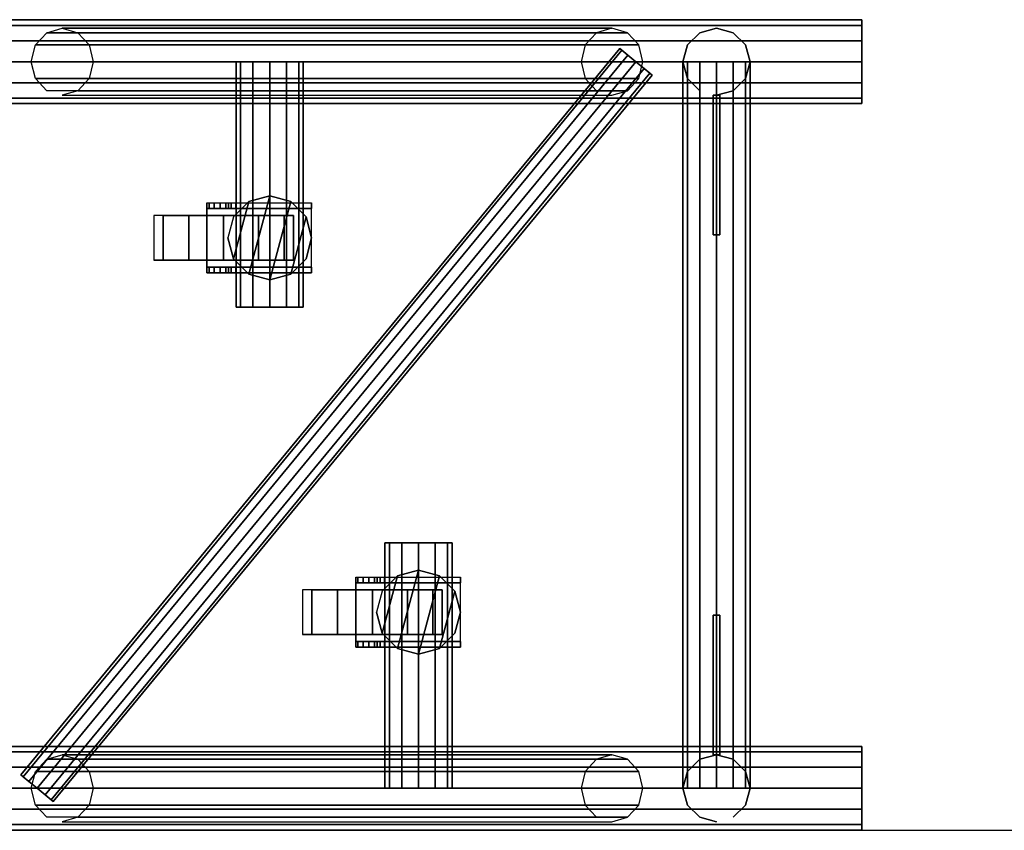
# Model space of a CAD drawing. Extents: x -2444 to 5304, y -300 to 7923.
# Tile 10 of 12: x -1203 to -498, y 4200 to 4780. Entities that reach past the tile are written whole.
import ezdxf

# ---------------------------------------------------------------- set-up
doc = ezdxf.new("R2010")
doc.units = 0
doc.header["$MEASUREMENT"] = 0
for name, color, linetype in [('001-TRUSS-SNAPS', 7, 'Continuous'), ('002-TRUSS-WIRE_DIK', 7, 'Continuous'), ('003-TRUSS-WIRE-DUN', 7, 'Continuous'), ('004-TRUSS-BUIS', 7, 'Continuous'), ('005-TEKST', 7, 'Continuous')]:
    doc.layers.add(name, color=color, linetype=linetype)

# ---------------------------------------------------------------- blocks, each defined once
blk = doc.blocks.new('B100RV-L120-3D')
at = {"layer": '001-TRUSS-SNAPS', "color": 1, "linetype": 'Continuous'}
for centre in [(1200, 580), (1200, 0)]:
    blk.add_circle(centre, 0.1, dxfattribs=at)
at = {"layer": '002-TRUSS-WIRE_DIK', "color": 143, "linetype": 'Continuous'}
for p, q in [((0, 550, 1107), (1200, 550, 1107)), ((1200, 550, 157), (0, 550, 157)), ((627.69, 550, 1107), (1021.19, 550, 157)), ((776.19, 374.29, 157), (776.19, 550, 157)), ((1096, 30, 1107), (1096, 550, 1107)), ((1096, 550, 1107), (1096, 550, 157)), ((1096, 550, 157), (1096, 30, 157)), ((882.69, 205.71, 157), (882.69, 30, 157)), ((0, 30, 1107), (1200, 30, 1107)), ((1200, 30, 157), (0, 30, 157)), ((627.69, 30, 1107), (1021.19, 30, 157)), ((1096, 30, 157), (1096, 30, 1107))]:
    blk.add_line(p, q, dxfattribs=at)
at = {"layer": '003-TRUSS-WIRE-DUN', "color": 142, "linetype": 'Continuous'}
for p, q in [((609.69, 30, 1107), (1038.34, 550, 1107)), ((1038.34, 550, 157), (609.69, 30, 157))]:
    blk.add_line(p, q, dxfattribs=at)
at = {"layer": '004-TRUSS-BUIS', "color": 9, "linetype": 'Continuous', "invisible_edges": 5}
for points in [[(1200, 575.98, 1092), (1200, 580, 1107), (1200, 524.02, 1122), (1200, 520, 1107)], [(1200, 580, 1107), (1200, 575.98, 1122), (1200, 535, 1132.98), (1200, 524.02, 1122)], [(1200, 575.98, 142), (1200, 580, 157), (1200, 524.02, 172), (1200, 520, 157)], [(1200, 580, 157), (1200, 575.98, 172), (1200, 535, 182.98), (1200, 524.02, 172)], [(1200, 565, 1081.02), (1200, 575.98, 1092), (1200, 520, 1107), (1200, 524.02, 1092)], [(1200, 575.98, 1122), (1200, 565, 1132.98), (1200, 550, 1137), (1200, 535, 1132.98)], [(1200, 565, 131.02), (1200, 575.98, 142), (1200, 520, 157), (1200, 524.02, 142)], [(1200, 575.98, 172), (1200, 565, 182.98), (1200, 550, 187), (1200, 535, 182.98)], [(1200, 550, 1077), (1200, 565, 1081.02), (1200, 524.02, 1092), (1200, 535, 1081.02)], [(1200, 550, 127), (1200, 565, 131.02), (1200, 524.02, 142), (1200, 535, 131.02)], [(788.19, 550, 136.22), (796.97, 550, 145), (752.19, 550, 157), (755.4, 550, 145)], [(796.97, 550, 145), (800.19, 550, 157), (755.4, 550, 169), (752.19, 550, 157)], [(776.19, 550, 133), (788.19, 550, 136.22), (755.4, 550, 145), (764.19, 550, 136.22)], [(800.19, 550, 157), (796.97, 550, 169), (764.19, 550, 177.78), (755.4, 550, 169)], [(796.97, 550, 169), (788.19, 550, 177.78), (776.19, 550, 181), (764.19, 550, 177.78)], [(788.19, 374.29, 136.22), (796.97, 374.29, 145), (752.19, 374.29, 157), (755.4, 374.29, 145)], [(796.97, 374.29, 145), (800.19, 374.29, 157), (755.4, 374.29, 169), (752.19, 374.29, 157)], [(776.19, 374.29, 133), (788.19, 374.29, 136.22), (755.4, 374.29, 145), (764.19, 374.29, 136.22)], [(800.19, 374.29, 157), (796.97, 374.29, 169), (764.19, 374.29, 177.78), (755.4, 374.29, 169)], [(796.97, 374.29, 169), (788.19, 374.29, 177.78), (776.19, 374.29, 181), (764.19, 374.29, 177.78)], [(861.9, 205.71, 145), (858.69, 205.71, 157), (903.47, 205.71, 169), (906.69, 205.71, 157)], [(858.69, 205.71, 157), (861.9, 205.71, 169), (894.69, 205.71, 177.78), (903.47, 205.71, 169)], [(870.69, 205.71, 136.22), (861.9, 205.71, 145), (906.69, 205.71, 157), (903.47, 205.71, 145)], [(861.9, 205.71, 169), (870.69, 205.71, 177.78), (882.69, 205.71, 181), (894.69, 205.71, 177.78)], [(882.69, 205.71, 133), (870.69, 205.71, 136.22), (903.47, 205.71, 145), (894.69, 205.71, 136.22)], [(1200, 55.98, 142), (1200, 60, 157), (1200, 4.02, 172), (1200, 0, 157)], [(1200, 60, 157), (1200, 55.98, 172), (1200, 15, 182.98), (1200, 4.02, 172)], [(1200, 55.98, 1092), (1200, 60, 1107), (1200, 4.02, 1122), (1200, 0, 1107)], [(1200, 60, 1107), (1200, 55.98, 1122), (1200, 15, 1132.98), (1200, 4.02, 1122)], [(1200, 45, 131.02), (1200, 55.98, 142), (1200, 0, 157), (1200, 4.02, 142)], [(1200, 55.98, 172), (1200, 45, 182.98), (1200, 30, 187), (1200, 15, 182.98)], [(1200, 45, 1081.02), (1200, 55.98, 1092), (1200, 0, 1107), (1200, 4.02, 1092)], [(1200, 55.98, 1122), (1200, 45, 1132.98), (1200, 30, 1137), (1200, 15, 1132.98)], [(1200, 30, 127), (1200, 45, 131.02), (1200, 4.02, 142), (1200, 15, 131.02)], [(1200, 30, 1077), (1200, 45, 1081.02), (1200, 4.02, 1092), (1200, 15, 1081.02)], [(861.9, 30, 145), (858.69, 30, 157), (903.47, 30, 169), (906.69, 30, 157)], [(858.69, 30, 157), (861.9, 30, 169), (894.69, 30, 177.78), (903.47, 30, 169)], [(870.69, 30, 136.22), (861.9, 30, 145), (906.69, 30, 157), (903.47, 30, 145)], [(861.9, 30, 169), (870.69, 30, 177.78), (882.69, 30, 181), (894.69, 30, 177.78)], [(882.69, 30, 133), (870.69, 30, 136.22), (903.47, 30, 145), (894.69, 30, 136.22)]]:
    blk.add_3dface(points, dxfattribs=at)
at = {"layer": '004-TRUSS-BUIS', "color": 8, "linetype": 'Continuous', "invisible_edges": 5}
for points in [[(750.23, 409.02, 118), (761.21, 398.04, 118), (776.21, 454.02, 118), (761.21, 450, 118)], [(750.23, 409.02, 141), (761.21, 398.04, 141), (776.21, 454.02, 141), (761.21, 450, 141)], [(761.21, 398.04, 118), (776.21, 394.02, 118), (791.21, 450, 118), (776.21, 454.02, 118)], [(761.21, 398.04, 141), (776.21, 394.02, 141), (791.21, 450, 141), (776.21, 454.02, 141)], [(806.21, 449.02, 118), (731.21, 449.02, 118), (731.21, 449.02, 108), (806.21, 449.02, 108)], [(806.21, 449.02, 108), (731.21, 449.02, 108), (731.21, 449.02, 50), (758.69, 449.02, 50)], [(758.69, 449.02, 50), (731.21, 449.02, 50), (732.84, 449.02, 43.97), (753.74, 449.02, 43.97)], [(806.21, 445.02, 118), (731.21, 445.02, 118), (731.21, 445.02, 108), (806.21, 445.02, 108)], [(806.21, 445.02, 108), (731.21, 445.02, 108), (731.21, 445.02, 50), (758.69, 445.02, 50)], [(758.69, 445.02, 50), (731.21, 445.02, 50), (732.84, 445.02, 43.97), (753.74, 445.02, 43.97)], [(806.21, 445.02, 114), (731.21, 445.02, 114), (731.21, 403.02, 114), (806.21, 403.02, 114)], [(806.21, 445.02, 118), (731.21, 445.02, 118), (731.21, 403.02, 118), (806.21, 403.02, 118)], [(753.74, 449.02, 43.97), (732.84, 449.02, 43.97), (734.91, 449.02, 41.76), (751.93, 449.02, 41.76)], [(753.74, 445.02, 43.97), (732.84, 445.02, 43.97), (734.91, 445.02, 41.76), (751.93, 445.02, 41.76)], [(751.93, 449.02, 41.76), (734.91, 449.02, 41.76), (736.54, 449.02, 40.02), (749.62, 449.02, 40.02)], [(751.93, 445.02, 41.76), (734.91, 445.02, 41.76), (736.54, 445.02, 40.02), (749.62, 445.02, 40.02)], [(749.62, 449.02, 40.02), (736.54, 449.02, 40.02), (738.22, 449.02, 39.32), (748.67, 449.02, 39.32)], [(749.62, 445.02, 40.02), (736.54, 445.02, 40.02), (738.22, 445.02, 39.32), (748.67, 445.02, 39.32)], [(748.67, 449.02, 39.32), (738.22, 449.02, 39.32), (739.66, 449.02, 38.7), (746.69, 449.02, 38.7)], [(748.67, 445.02, 39.32), (738.22, 445.02, 39.32), (739.66, 445.02, 38.7), (746.69, 445.02, 38.7)], [(746.69, 449.02, 38.7), (739.66, 449.02, 38.7), (740.71, 449.02, 38.26), (745.25, 449.02, 38.26)], [(746.69, 445.02, 38.7), (739.66, 445.02, 38.7), (740.71, 445.02, 38.26), (745.25, 445.02, 38.26)], [(745.25, 449.02, 38.26), (740.71, 449.02, 38.26), (744.7, 449.02, 38.09)], [(745.25, 445.02, 38.26), (740.71, 445.02, 38.26), (744.7, 445.02, 38.09)], [(746.21, 424.02, 118), (750.23, 409.02, 118), (761.21, 450, 118), (750.23, 439.02, 118)], [(746.21, 424.02, 141), (750.23, 409.02, 141), (761.21, 450, 141), (750.23, 439.02, 141)], [(776.21, 394.02, 118), (791.21, 398.04, 118), (802.19, 439.02, 118), (791.21, 450, 118)], [(776.21, 394.02, 141), (791.21, 398.04, 141), (802.19, 439.02, 141), (791.21, 450, 141)], [(791.21, 398.04, 118), (802.19, 409.02, 118), (806.21, 424.02, 118), (802.19, 439.02, 118)], [(791.21, 398.04, 141), (802.19, 409.02, 141), (806.21, 424.02, 141), (802.19, 439.02, 141)], [(806.21, 403.02, 118), (731.21, 403.02, 118), (731.21, 403.02, 108), (806.21, 403.02, 108)], [(806.21, 403.02, 108), (731.21, 403.02, 108), (731.21, 403.02, 50), (758.69, 403.02, 50)], [(758.69, 403.02, 50), (731.21, 403.02, 50), (732.84, 403.02, 43.97), (753.74, 403.02, 43.97)], [(753.74, 403.02, 43.97), (732.84, 403.02, 43.97), (734.91, 403.02, 41.76), (751.93, 403.02, 41.76)], [(751.93, 403.02, 41.76), (734.91, 403.02, 41.76), (736.54, 403.02, 40.02), (749.62, 403.02, 40.02)], [(749.62, 403.02, 40.02), (736.54, 403.02, 40.02), (738.22, 403.02, 39.32), (748.67, 403.02, 39.32)], [(748.67, 403.02, 39.32), (738.22, 403.02, 39.32), (739.66, 403.02, 38.7), (746.69, 403.02, 38.7)], [(746.69, 403.02, 38.7), (739.66, 403.02, 38.7), (740.71, 403.02, 38.26), (745.25, 403.02, 38.26)], [(745.25, 403.02, 38.26), (740.71, 403.02, 38.26), (744.7, 403.02, 38.09)], [(806.21, 399.02, 118), (731.21, 399.02, 118), (731.21, 399.02, 108), (806.21, 399.02, 108)], [(806.21, 399.02, 108), (731.21, 399.02, 108), (731.21, 399.02, 50), (758.69, 399.02, 50)], [(758.69, 399.02, 50), (731.21, 399.02, 50), (732.84, 399.02, 43.97), (753.74, 399.02, 43.97)], [(753.74, 399.02, 43.97), (732.84, 399.02, 43.97), (734.91, 399.02, 41.76), (751.93, 399.02, 41.76)], [(751.93, 399.02, 41.76), (734.91, 399.02, 41.76), (736.54, 399.02, 40.02), (749.62, 399.02, 40.02)], [(749.62, 399.02, 40.02), (736.54, 399.02, 40.02), (738.22, 399.02, 39.32), (748.67, 399.02, 39.32)], [(748.67, 399.02, 39.32), (738.22, 399.02, 39.32), (739.66, 399.02, 38.7), (746.69, 399.02, 38.7)], [(746.69, 399.02, 38.7), (739.66, 399.02, 38.7), (740.71, 399.02, 38.26), (745.25, 399.02, 38.26)], [(745.25, 399.02, 38.26), (740.71, 399.02, 38.26), (744.7, 399.02, 38.09)], [(856.77, 141, 118), (867.75, 130.02, 118), (882.75, 186, 118), (867.75, 181.98, 118)], [(856.77, 141, 141), (867.75, 130.02, 141), (882.75, 186, 141), (867.75, 181.98, 141)], [(867.75, 130.02, 118), (882.75, 126, 118), (897.75, 181.98, 118), (882.75, 186, 118)], [(867.75, 130.02, 141), (882.75, 126, 141), (897.75, 181.98, 141), (882.75, 186, 141)], [(912.75, 181, 118), (837.75, 181, 118), (837.75, 181, 108), (912.75, 181, 108)], [(912.75, 181, 108), (837.75, 181, 108), (837.75, 181, 50), (865.23, 181, 50)], [(865.23, 181, 50), (837.75, 181, 50), (839.38, 181, 43.97), (860.28, 181, 43.97)], [(912.75, 177, 118), (837.75, 177, 118), (837.75, 177, 108), (912.75, 177, 108)], [(912.75, 177, 108), (837.75, 177, 108), (837.75, 177, 50), (865.23, 177, 50)], [(865.23, 177, 50), (837.75, 177, 50), (839.38, 177, 43.97), (860.28, 177, 43.97)], [(912.75, 177, 114), (837.75, 177, 114), (837.75, 135, 114), (912.75, 135, 114)], [(912.75, 177, 118), (837.75, 177, 118), (837.75, 135, 118), (912.75, 135, 118)], [(860.28, 181, 43.97), (839.38, 181, 43.97), (841.45, 181, 41.76), (858.48, 181, 41.76)], [(860.28, 177, 43.97), (839.38, 177, 43.97), (841.45, 177, 41.76), (858.48, 177, 41.76)], [(858.48, 181, 41.76), (841.45, 181, 41.76), (843.08, 181, 40.02), (856.16, 181, 40.02)], [(858.48, 177, 41.76), (841.45, 177, 41.76), (843.08, 177, 40.02), (856.16, 177, 40.02)], [(856.16, 181, 40.02), (843.08, 181, 40.02), (844.76, 181, 39.32), (855.22, 181, 39.32)], [(856.16, 177, 40.02), (843.08, 177, 40.02), (844.76, 177, 39.32), (855.22, 177, 39.32)], [(855.22, 181, 39.32), (844.76, 181, 39.32), (846.21, 181, 38.7), (853.23, 181, 38.7)], [(855.22, 177, 39.32), (844.76, 177, 39.32), (846.21, 177, 38.7), (853.23, 177, 38.7)], [(853.23, 181, 38.7), (846.21, 181, 38.7), (847.25, 181, 38.26), (851.79, 181, 38.26)], [(853.23, 177, 38.7), (846.21, 177, 38.7), (847.25, 177, 38.26), (851.79, 177, 38.26)], [(851.79, 181, 38.26), (847.25, 181, 38.26), (851.24, 181, 38.09)], [(851.79, 177, 38.26), (847.25, 177, 38.26), (851.24, 177, 38.09)], [(852.75, 156, 118), (856.77, 141, 118), (867.75, 181.98, 118), (856.77, 171, 118)], [(852.75, 156, 141), (856.77, 141, 141), (867.75, 181.98, 141), (856.77, 171, 141)], [(882.75, 126, 118), (897.75, 130.02, 118), (908.73, 171, 118), (897.75, 181.98, 118)], [(882.75, 126, 141), (897.75, 130.02, 141), (908.73, 171, 141), (897.75, 181.98, 141)], [(897.75, 130.02, 118), (908.73, 141, 118), (912.75, 156, 118), (908.73, 171, 118)], [(897.75, 130.02, 141), (908.73, 141, 141), (912.75, 156, 141), (908.73, 171, 141)], [(912.75, 135, 118), (837.75, 135, 118), (837.75, 135, 108), (912.75, 135, 108)], [(912.75, 135, 108), (837.75, 135, 108), (837.75, 135, 50), (865.23, 135, 50)], [(865.23, 135, 50), (837.75, 135, 50), (839.38, 135, 43.97), (860.28, 135, 43.97)], [(860.28, 135, 43.97), (839.38, 135, 43.97), (841.45, 135, 41.76), (858.48, 135, 41.76)], [(858.48, 135, 41.76), (841.45, 135, 41.76), (843.08, 135, 40.02), (856.16, 135, 40.02)], [(856.16, 135, 40.02), (843.08, 135, 40.02), (844.76, 135, 39.32), (855.22, 135, 39.32)], [(855.22, 135, 39.32), (844.76, 135, 39.32), (846.21, 135, 38.7), (853.23, 135, 38.7)], [(853.23, 135, 38.7), (846.21, 135, 38.7), (847.25, 135, 38.26), (851.79, 135, 38.26)], [(851.79, 135, 38.26), (847.25, 135, 38.26), (851.24, 135, 38.09)], [(912.75, 131, 118), (837.75, 131, 118), (837.75, 131, 108), (912.75, 131, 108)], [(912.75, 131, 108), (837.75, 131, 108), (837.75, 131, 50), (865.23, 131, 50)], [(865.23, 131, 50), (837.75, 131, 50), (839.38, 131, 43.97), (860.28, 131, 43.97)], [(860.28, 131, 43.97), (839.38, 131, 43.97), (841.45, 131, 41.76), (858.48, 131, 41.76)], [(858.48, 131, 41.76), (841.45, 131, 41.76), (843.08, 131, 40.02), (856.16, 131, 40.02)], [(856.16, 131, 40.02), (843.08, 131, 40.02), (844.76, 131, 39.32), (855.22, 131, 39.32)], [(855.22, 131, 39.32), (844.76, 131, 39.32), (846.21, 131, 38.7), (853.23, 131, 38.7)], [(853.23, 131, 38.7), (846.21, 131, 38.7), (847.25, 131, 38.26), (851.79, 131, 38.26)], [(851.79, 131, 38.26), (847.25, 131, 38.26), (851.24, 131, 38.09)]]:
    blk.add_3dface(points, dxfattribs=at)
at = {"layer": '004-TRUSS-BUIS', "color": 174, "linetype": 'Continuous', "invisible_edges": 5}
for points in [[(693.21, 440.02, 50), (699.91, 440.02, 75), (718.21, 440.02, 6.7), (699.91, 440.02, 25)], [(699.91, 440.02, 75), (718.21, 440.02, 93.3), (743.21, 440.02, 0), (718.21, 440.02, 6.7)], [(718.21, 440.02, 93.3), (743.21, 440.02, 100), (768.21, 440.02, 6.7), (743.21, 440.02, 0)], [(743.21, 440.02, 100), (768.21, 440.02, 93.3), (786.51, 440.02, 25), (768.21, 440.02, 6.7)], [(768.21, 440.02, 93.3), (786.51, 440.02, 75), (793.21, 440.02, 50), (786.51, 440.02, 25)], [(693.21, 408.02, 50), (699.91, 408.02, 75), (718.21, 408.02, 6.7), (699.91, 408.02, 25)], [(699.91, 408.02, 75), (718.21, 408.02, 93.3), (743.21, 408.02, 0), (718.21, 408.02, 6.7)], [(718.21, 408.02, 93.3), (743.21, 408.02, 100), (768.21, 408.02, 6.7), (743.21, 408.02, 0)], [(743.21, 408.02, 100), (768.21, 408.02, 93.3), (786.51, 408.02, 25), (768.21, 408.02, 6.7)], [(768.21, 408.02, 93.3), (786.51, 408.02, 75), (793.21, 408.02, 50), (786.51, 408.02, 25)], [(799.75, 172, 50), (806.45, 172, 75), (824.75, 172, 6.7), (806.45, 172, 25)], [(806.45, 172, 75), (824.75, 172, 93.3), (849.75, 172, 0), (824.75, 172, 6.7)], [(824.75, 172, 93.3), (849.75, 172, 100), (874.75, 172, 6.7), (849.75, 172, 0)], [(849.75, 172, 100), (874.75, 172, 93.3), (893.05, 172, 25), (874.75, 172, 6.7)], [(874.75, 172, 93.3), (893.05, 172, 75), (899.75, 172, 50), (893.05, 172, 25)], [(799.75, 140, 50), (806.45, 140, 75), (824.75, 140, 6.7), (806.45, 140, 25)], [(806.45, 140, 75), (824.75, 140, 93.3), (849.75, 140, 0), (824.75, 140, 6.7)], [(824.75, 140, 93.3), (849.75, 140, 100), (874.75, 140, 6.7), (849.75, 140, 0)], [(849.75, 140, 100), (874.75, 140, 93.3), (893.05, 140, 25), (874.75, 140, 6.7)], [(874.75, 140, 93.3), (893.05, 140, 75), (899.75, 140, 50), (893.05, 140, 25)]]:
    blk.add_3dface(points, dxfattribs=at)
at = {"layer": '004-TRUSS-BUIS', "color": 9, "linetype": 'Continuous'}
mesh = blk.add_polymesh((2, 12), dxfattribs=dict(at, n_close=True))
for k, corner in enumerate([(0, 550, 1077), (0, 565, 1081.02), (0, 575.98, 1092), (0, 580, 1107), (0, 575.98, 1122), (0, 565, 1132.98), (0, 550, 1137), (0, 535, 1132.98), (0, 524.02, 1122), (0, 520, 1107), (0, 524.02, 1092), (0, 535, 1081.02), (1200, 550, 1077), (1200, 565, 1081.02), (1200, 575.98, 1092), (1200, 580, 1107), (1200, 575.98, 1122), (1200, 565, 1132.98), (1200, 550, 1137), (1200, 535, 1132.98), (1200, 524.02, 1122), (1200, 520, 1107), (1200, 524.02, 1092), (1200, 535, 1081.02)]):
    mesh.set_mesh_vertex(divmod(k, 12), corner)
mesh = blk.add_polymesh((2, 12), dxfattribs=dict(at, n_close=True))
for k, corner in enumerate([(0, 550, 127), (0, 565, 131.02), (0, 575.98, 142), (0, 580, 157), (0, 575.98, 172), (0, 565, 182.98), (0, 550, 187), (0, 535, 182.98), (0, 524.02, 172), (0, 520, 157), (0, 524.02, 142), (0, 535, 131.02), (1200, 550, 127), (1200, 565, 131.02), (1200, 575.98, 142), (1200, 580, 157), (1200, 575.98, 172), (1200, 565, 182.98), (1200, 550, 187), (1200, 535, 182.98), (1200, 524.02, 172), (1200, 520, 157), (1200, 524.02, 142), (1200, 535, 131.02)]):
    mesh.set_mesh_vertex(divmod(k, 12), corner)
mesh = blk.add_polymesh((12, 2), dxfattribs=dict(at, m_close=True))
for k, corner in enumerate([(627.69, 526, 1107), (1021.19, 526, 157), (638.77, 529.22, 1111.59), (1032.28, 529.22, 161.59), (646.89, 538, 1114.95), (1040.39, 538, 164.95), (649.86, 550, 1116.18), (1043.36, 550, 166.18), (646.89, 562, 1114.95), (1040.39, 562, 164.95), (638.77, 570.78, 1111.59), (1032.28, 570.78, 161.59), (627.69, 574, 1107), (1021.19, 574, 157), (616.6, 570.78, 1102.41), (1010.1, 570.78, 152.41), (608.48, 562, 1099.05), (1001.99, 562, 149.05), (605.51, 550, 1097.82), (999.02, 550, 147.82), (608.48, 538, 1099.05), (1001.99, 538, 149.05), (616.6, 529.22, 1102.41), (1010.1, 529.22, 152.41)]):
    mesh.set_mesh_vertex(divmod(k, 2), corner)
mesh = blk.add_polymesh((12, 2), dxfattribs=dict(at, m_close=True))
for k, corner in enumerate([(1096, 526, 1107), (1096, 526, 157), (1108, 529.22, 1107), (1108, 529.22, 157), (1116.78, 538, 1107), (1116.78, 538, 157), (1120, 550, 1107), (1120, 550, 157), (1116.78, 562, 1107), (1116.78, 562, 157), (1108, 570.78, 1107), (1108, 570.78, 157), (1096, 574, 1107), (1096, 574, 157), (1084, 570.78, 1107), (1084, 570.78, 157), (1075.22, 562, 1107), (1075.22, 562, 157), (1072, 550, 1107), (1072, 550, 157), (1075.22, 538, 1107), (1075.22, 538, 157), (1084, 529.22, 1107), (1084, 529.22, 157)]):
    mesh.set_mesh_vertex(divmod(k, 2), corner)
mesh = blk.add_polymesh((12, 2), dxfattribs=dict(at, m_close=True))
for k, corner in enumerate([(1026.77, 559.54, 157), (598.11, 39.54, 157), (1028.32, 558.26, 164.5), (599.66, 38.26, 164.5), (1032.55, 554.77, 169.99), (603.9, 34.77, 169.99), (1038.34, 550, 172), (609.69, 30, 172), (1044.13, 545.23, 169.99), (615.47, 25.23, 169.99), (1048.36, 541.74, 164.5), (619.71, 21.74, 164.5), (1049.91, 540.46, 157), (621.26, 20.46, 157), (1048.36, 541.74, 149.5), (619.71, 21.74, 149.5), (1044.13, 545.23, 144.01), (615.47, 25.23, 144.01), (1038.34, 550, 142), (609.69, 30, 142), (1032.55, 554.77, 144.01), (603.9, 34.77, 144.01), (1028.32, 558.26, 149.5), (599.66, 38.26, 149.5)]):
    mesh.set_mesh_vertex(divmod(k, 2), corner)
mesh = blk.add_polymesh((12, 2), dxfattribs=dict(at, m_close=True))
for k, corner in enumerate([(621.26, 20.46, 1107), (1049.91, 540.46, 1107), (619.71, 21.74, 1114.5), (1048.36, 541.74, 1114.5), (615.47, 25.23, 1119.99), (1044.13, 545.23, 1119.99), (609.69, 30, 1122), (1038.34, 550, 1122), (603.9, 34.77, 1119.99), (1032.55, 554.77, 1119.99), (599.66, 38.26, 1114.5), (1028.32, 558.26, 1114.5), (598.11, 39.54, 1107), (1026.77, 559.54, 1107), (599.66, 38.26, 1099.5), (1028.32, 558.26, 1099.5), (603.9, 34.77, 1094.01), (1032.55, 554.77, 1094.01), (609.69, 30, 1092), (1038.34, 550, 1092), (615.47, 25.23, 1094.01), (1044.13, 545.23, 1094.01), (619.71, 21.74, 1099.5), (1048.36, 541.74, 1099.5)]):
    mesh.set_mesh_vertex(divmod(k, 2), corner)
mesh = blk.add_polymesh((2, 12), dxfattribs=dict(at, n_close=True))
for k, corner in enumerate([(776.19, 550, 133), (788.19, 550, 136.22), (796.97, 550, 145), (800.19, 550, 157), (796.97, 550, 169), (788.19, 550, 177.78), (776.19, 550, 181), (764.19, 550, 177.78), (755.4, 550, 169), (752.19, 550, 157), (755.4, 550, 145), (764.19, 550, 136.22), (776.19, 374.29, 133), (788.19, 374.29, 136.22), (796.97, 374.29, 145), (800.19, 374.29, 157), (796.97, 374.29, 169), (788.19, 374.29, 177.78), (776.19, 374.29, 181), (764.19, 374.29, 177.78), (755.4, 374.29, 169), (752.19, 374.29, 157), (755.4, 374.29, 145), (764.19, 374.29, 136.22)]):
    mesh.set_mesh_vertex(divmod(k, 12), corner)
mesh = blk.add_polymesh((12, 2), dxfattribs=dict(at, m_close=True))
for k, corner in enumerate([(1072, 550, 157), (1072, 30, 157), (1075.22, 550, 169), (1075.22, 30, 169), (1084, 550, 177.78), (1084, 30, 177.78), (1096, 550, 181), (1096, 30, 181), (1108, 550, 177.78), (1108, 30, 177.78), (1116.78, 550, 169), (1116.78, 30, 169), (1120, 550, 157), (1120, 30, 157), (1116.78, 550, 145), (1116.78, 30, 145), (1108, 550, 136.22), (1108, 30, 136.22), (1096, 550, 133), (1096, 30, 133), (1084, 550, 136.22), (1084, 30, 136.22), (1075.22, 550, 145), (1075.22, 30, 145)]):
    mesh.set_mesh_vertex(divmod(k, 2), corner)
mesh = blk.add_polymesh((12, 2), dxfattribs=dict(at, m_close=True))
for k, corner in enumerate([(1120, 30, 1107), (1120, 550, 1107), (1116.78, 30, 1119), (1116.78, 550, 1119), (1108, 30, 1127.78), (1108, 550, 1127.78), (1096, 30, 1131), (1096, 550, 1131), (1084, 30, 1127.78), (1084, 550, 1127.78), (1075.22, 30, 1119), (1075.22, 550, 1119), (1072, 30, 1107), (1072, 550, 1107), (1075.22, 30, 1095), (1075.22, 550, 1095), (1084, 30, 1086.22), (1084, 550, 1086.22), (1096, 30, 1083), (1096, 550, 1083), (1108, 30, 1086.22), (1108, 550, 1086.22), (1116.78, 30, 1095), (1116.78, 550, 1095)]):
    mesh.set_mesh_vertex(divmod(k, 2), corner)
mesh = blk.add_polymesh((6, 3), dxfattribs=at)
for k, corner in enumerate([(1093.5, 426, 1083), (1093.5, 426, 1083), (1093.5, 426, 1083), (1093.5, 526, 983), (1093.5, 526, 1083), (1093.5, 526, 1083), (1098.5, 526, 983), (1098.5, 526, 1083), (1093.5, 526, 1083), (1098.5, 426, 1083), (1098.5, 426, 1083), (1093.5, 426, 1083), (1098.5, 426, 1083), (1098.5, 426, 1083), (1093.5, 426, 1083), (1098.5, 526, 983), (1098.5, 526, 983), (1093.5, 526, 983)]):
    mesh.set_mesh_vertex(divmod(k, 3), corner)
mesh = blk.add_polymesh((6, 3), dxfattribs=at)
for k, corner in enumerate([(1093.5, 426, 181), (1093.5, 426, 181), (1093.5, 426, 181), (1093.5, 526, 281), (1093.5, 526, 181), (1093.5, 526, 181), (1098.5, 526, 281), (1098.5, 526, 181), (1093.5, 526, 181), (1098.5, 426, 181), (1098.5, 426, 181), (1093.5, 426, 181), (1098.5, 426, 181), (1098.5, 426, 181), (1093.5, 426, 181), (1098.5, 526, 281), (1098.5, 526, 281), (1093.5, 526, 281)]):
    mesh.set_mesh_vertex(divmod(k, 3), corner)
at = {"layer": '004-TRUSS-BUIS', "color": 8, "linetype": 'Continuous'}
mesh = blk.add_polymesh((2, 12), dxfattribs=dict(at, n_close=True))
for k, corner in enumerate([(746.21, 424.02, 118), (750.23, 409.02, 118), (761.21, 398.04, 118), (776.21, 394.02, 118), (791.21, 398.04, 118), (802.19, 409.02, 118), (806.21, 424.02, 118), (802.19, 439.02, 118), (791.21, 450, 118), (776.21, 454.02, 118), (761.21, 450, 118), (750.23, 439.02, 118), (746.21, 424.02, 141), (750.23, 409.02, 141), (761.21, 398.04, 141), (776.21, 394.02, 141), (791.21, 398.04, 141), (802.19, 409.02, 141), (806.21, 424.02, 141), (802.19, 439.02, 141), (791.21, 450, 141), (776.21, 454.02, 141), (761.21, 450, 141), (750.23, 439.02, 141)]):
    mesh.set_mesh_vertex(divmod(k, 12), corner)
mesh = blk.add_polymesh((2, 11), dxfattribs=dict(at, n_close=True))
for k, corner in enumerate([(731.21, 449.02, 118), (731.21, 449.02, 50), (732.84, 449.02, 43.97), (736.54, 449.02, 40.02), (740.71, 449.02, 38.26), (744.7, 449.02, 38.09), (746.69, 449.02, 38.7), (748.67, 449.02, 39.32), (751.93, 449.02, 41.76), (806.21, 449.02, 108), (806.21, 449.02, 118), (731.21, 445.02, 118), (731.21, 445.02, 50), (732.84, 445.02, 43.97), (736.54, 445.02, 40.02), (740.71, 445.02, 38.26), (744.7, 445.02, 38.09), (746.69, 445.02, 38.7), (748.67, 445.02, 39.32), (751.93, 445.02, 41.76), (806.21, 445.02, 108), (806.21, 445.02, 118)]):
    mesh.set_mesh_vertex(divmod(k, 11), corner)
mesh = blk.add_polymesh((2, 4), dxfattribs=dict(at, n_close=True))
for k, corner in enumerate([(806.21, 445.02, 114), (731.21, 445.02, 114), (731.21, 403.02, 114), (806.21, 403.02, 114), (806.21, 445.02, 118), (731.21, 445.02, 118), (731.21, 403.02, 118), (806.21, 403.02, 118)]):
    mesh.set_mesh_vertex(divmod(k, 4), corner)
at = {"layer": '004-TRUSS-BUIS', "color": 174, "linetype": 'Continuous'}
mesh = blk.add_polymesh((2, 12), dxfattribs=dict(at, n_close=True))
for k, corner in enumerate([(693.21, 408.02, 50), (699.91, 408.02, 75), (718.21, 408.02, 93.3), (743.21, 408.02, 100), (768.21, 408.02, 93.3), (786.51, 408.02, 75), (793.21, 408.02, 50), (786.51, 408.02, 25), (768.21, 408.02, 6.7), (743.21, 408.02, 0), (718.21, 408.02, 6.7), (699.91, 408.02, 25), (693.21, 440.02, 50), (699.91, 440.02, 75), (718.21, 440.02, 93.3), (743.21, 440.02, 100), (768.21, 440.02, 93.3), (786.51, 440.02, 75), (793.21, 440.02, 50), (786.51, 440.02, 25), (768.21, 440.02, 6.7), (743.21, 440.02, 0), (718.21, 440.02, 6.7), (699.91, 440.02, 25)]):
    mesh.set_mesh_vertex(divmod(k, 12), corner)
at = {"layer": '004-TRUSS-BUIS', "color": 8, "linetype": 'Continuous'}
mesh = blk.add_polymesh((2, 11), dxfattribs=dict(at, n_close=True))
for k, corner in enumerate([(731.21, 403.02, 118), (731.21, 403.02, 50), (732.84, 403.02, 43.97), (736.54, 403.02, 40.02), (740.71, 403.02, 38.26), (744.7, 403.02, 38.09), (746.69, 403.02, 38.7), (748.67, 403.02, 39.32), (751.93, 403.02, 41.76), (806.21, 403.02, 108), (806.21, 403.02, 118), (731.21, 399.02, 118), (731.21, 399.02, 50), (732.84, 399.02, 43.97), (736.54, 399.02, 40.02), (740.71, 399.02, 38.26), (744.7, 399.02, 38.09), (746.69, 399.02, 38.7), (748.67, 399.02, 39.32), (751.93, 399.02, 41.76), (806.21, 399.02, 108), (806.21, 399.02, 118)]):
    mesh.set_mesh_vertex(divmod(k, 11), corner)
at = {"layer": '004-TRUSS-BUIS', "color": 9, "linetype": 'Continuous'}
mesh = blk.add_polymesh((2, 12), dxfattribs=dict(at, n_close=True))
for k, corner in enumerate([(882.69, 30, 133), (870.69, 30, 136.22), (861.9, 30, 145), (858.69, 30, 157), (861.9, 30, 169), (870.69, 30, 177.78), (882.69, 30, 181), (894.69, 30, 177.78), (903.47, 30, 169), (906.69, 30, 157), (903.47, 30, 145), (894.69, 30, 136.22), (882.69, 205.71, 133), (870.69, 205.71, 136.22), (861.9, 205.71, 145), (858.69, 205.71, 157), (861.9, 205.71, 169), (870.69, 205.71, 177.78), (882.69, 205.71, 181), (894.69, 205.71, 177.78), (903.47, 205.71, 169), (906.69, 205.71, 157), (903.47, 205.71, 145), (894.69, 205.71, 136.22)]):
    mesh.set_mesh_vertex(divmod(k, 12), corner)
at = {"layer": '004-TRUSS-BUIS', "color": 8, "linetype": 'Continuous'}
mesh = blk.add_polymesh((2, 12), dxfattribs=dict(at, n_close=True))
for k, corner in enumerate([(852.75, 156, 118), (856.77, 141, 118), (867.75, 130.02, 118), (882.75, 126, 118), (897.75, 130.02, 118), (908.73, 141, 118), (912.75, 156, 118), (908.73, 171, 118), (897.75, 181.98, 118), (882.75, 186, 118), (867.75, 181.98, 118), (856.77, 171, 118), (852.75, 156, 141), (856.77, 141, 141), (867.75, 130.02, 141), (882.75, 126, 141), (897.75, 130.02, 141), (908.73, 141, 141), (912.75, 156, 141), (908.73, 171, 141), (897.75, 181.98, 141), (882.75, 186, 141), (867.75, 181.98, 141), (856.77, 171, 141)]):
    mesh.set_mesh_vertex(divmod(k, 12), corner)
mesh = blk.add_polymesh((2, 11), dxfattribs=dict(at, n_close=True))
for k, corner in enumerate([(837.75, 181, 118), (837.75, 181, 50), (839.38, 181, 43.97), (843.08, 181, 40.02), (847.25, 181, 38.26), (851.24, 181, 38.09), (853.23, 181, 38.7), (855.22, 181, 39.32), (858.48, 181, 41.76), (912.75, 181, 108), (912.75, 181, 118), (837.75, 177, 118), (837.75, 177, 50), (839.38, 177, 43.97), (843.08, 177, 40.02), (847.25, 177, 38.26), (851.24, 177, 38.09), (853.23, 177, 38.7), (855.22, 177, 39.32), (858.48, 177, 41.76), (912.75, 177, 108), (912.75, 177, 118)]):
    mesh.set_mesh_vertex(divmod(k, 11), corner)
mesh = blk.add_polymesh((2, 4), dxfattribs=dict(at, n_close=True))
for k, corner in enumerate([(912.75, 177, 114), (837.75, 177, 114), (837.75, 135, 114), (912.75, 135, 114), (912.75, 177, 118), (837.75, 177, 118), (837.75, 135, 118), (912.75, 135, 118)]):
    mesh.set_mesh_vertex(divmod(k, 4), corner)
at = {"layer": '004-TRUSS-BUIS', "color": 174, "linetype": 'Continuous'}
mesh = blk.add_polymesh((2, 12), dxfattribs=dict(at, n_close=True))
for k, corner in enumerate([(799.75, 140, 50), (806.45, 140, 75), (824.75, 140, 93.3), (849.75, 140, 100), (874.75, 140, 93.3), (893.05, 140, 75), (899.75, 140, 50), (893.05, 140, 25), (874.75, 140, 6.7), (849.75, 140, 0), (824.75, 140, 6.7), (806.45, 140, 25), (799.75, 172, 50), (806.45, 172, 75), (824.75, 172, 93.3), (849.75, 172, 100), (874.75, 172, 93.3), (893.05, 172, 75), (899.75, 172, 50), (893.05, 172, 25), (874.75, 172, 6.7), (849.75, 172, 0), (824.75, 172, 6.7), (806.45, 172, 25)]):
    mesh.set_mesh_vertex(divmod(k, 12), corner)
at = {"layer": '004-TRUSS-BUIS', "color": 9, "linetype": 'Continuous'}
mesh = blk.add_polymesh((6, 3), dxfattribs=at)
for k, corner in enumerate([(1093.5, 154, 1083), (1093.5, 154, 1083), (1093.5, 154, 1083), (1093.5, 54, 983), (1093.5, 54, 1083), (1093.5, 54, 1083), (1098.5, 54, 983), (1098.5, 54, 1083), (1093.5, 54, 1083), (1098.5, 154, 1083), (1098.5, 154, 1083), (1093.5, 154, 1083), (1098.5, 154, 1083), (1098.5, 154, 1083), (1093.5, 154, 1083), (1098.5, 54, 983), (1098.5, 54, 983), (1093.5, 54, 983)]):
    mesh.set_mesh_vertex(divmod(k, 3), corner)
mesh = blk.add_polymesh((6, 3), dxfattribs=at)
for k, corner in enumerate([(1093.5, 154, 181), (1093.5, 154, 181), (1093.5, 154, 181), (1093.5, 54, 281), (1093.5, 54, 181), (1093.5, 54, 181), (1098.5, 54, 281), (1098.5, 54, 181), (1093.5, 54, 181), (1098.5, 154, 181), (1098.5, 154, 181), (1093.5, 154, 181), (1098.5, 154, 181), (1098.5, 154, 181), (1093.5, 154, 181), (1098.5, 54, 281), (1098.5, 54, 281), (1093.5, 54, 281)]):
    mesh.set_mesh_vertex(divmod(k, 3), corner)
at = {"layer": '004-TRUSS-BUIS', "color": 8, "linetype": 'Continuous'}
mesh = blk.add_polymesh((2, 11), dxfattribs=dict(at, n_close=True))
for k, corner in enumerate([(837.75, 135, 118), (837.75, 135, 50), (839.38, 135, 43.97), (843.08, 135, 40.02), (847.25, 135, 38.26), (851.24, 135, 38.09), (853.23, 135, 38.7), (855.22, 135, 39.32), (858.48, 135, 41.76), (912.75, 135, 108), (912.75, 135, 118), (837.75, 131, 118), (837.75, 131, 50), (839.38, 131, 43.97), (843.08, 131, 40.02), (847.25, 131, 38.26), (851.24, 131, 38.09), (853.23, 131, 38.7), (855.22, 131, 39.32), (858.48, 131, 41.76), (912.75, 131, 108), (912.75, 131, 118)]):
    mesh.set_mesh_vertex(divmod(k, 11), corner)
at = {"layer": '004-TRUSS-BUIS', "color": 9, "linetype": 'Continuous'}
mesh = blk.add_polymesh((2, 12), dxfattribs=dict(at, n_close=True))
for k, corner in enumerate([(0, 30, 127), (0, 45, 131.02), (0, 55.98, 142), (0, 60, 157), (0, 55.98, 172), (0, 45, 182.98), (0, 30, 187), (0, 15, 182.98), (0, 4.02, 172), (0, 0, 157), (0, 4.02, 142), (0, 15, 131.02), (1200, 30, 127), (1200, 45, 131.02), (1200, 55.98, 142), (1200, 60, 157), (1200, 55.98, 172), (1200, 45, 182.98), (1200, 30, 187), (1200, 15, 182.98), (1200, 4.02, 172), (1200, 0, 157), (1200, 4.02, 142), (1200, 15, 131.02)]):
    mesh.set_mesh_vertex(divmod(k, 12), corner)
mesh = blk.add_polymesh((2, 12), dxfattribs=dict(at, n_close=True))
for k, corner in enumerate([(0, 30, 1077), (0, 45, 1081.02), (0, 55.98, 1092), (0, 60, 1107), (0, 55.98, 1122), (0, 45, 1132.98), (0, 30, 1137), (0, 15, 1132.98), (0, 4.02, 1122), (0, 0, 1107), (0, 4.02, 1092), (0, 15, 1081.02), (1200, 30, 1077), (1200, 45, 1081.02), (1200, 55.98, 1092), (1200, 60, 1107), (1200, 55.98, 1122), (1200, 45, 1132.98), (1200, 30, 1137), (1200, 15, 1132.98), (1200, 4.02, 1122), (1200, 0, 1107), (1200, 4.02, 1092), (1200, 15, 1081.02)]):
    mesh.set_mesh_vertex(divmod(k, 12), corner)
mesh = blk.add_polymesh((12, 2), dxfattribs=dict(at, m_close=True))
for k, corner in enumerate([(627.69, 6, 1107), (1021.19, 6, 157), (638.77, 9.22, 1111.59), (1032.28, 9.22, 161.59), (646.89, 18, 1114.95), (1040.39, 18, 164.95), (649.86, 30, 1116.18), (1043.36, 30, 166.18), (646.89, 42, 1114.95), (1040.39, 42, 164.95), (638.77, 50.78, 1111.59), (1032.28, 50.78, 161.59), (627.69, 54, 1107), (1021.19, 54, 157), (616.6, 50.78, 1102.41), (1010.1, 50.78, 152.41), (608.48, 42, 1099.05), (1001.99, 42, 149.05), (605.51, 30, 1097.82), (999.02, 30, 147.82), (608.48, 18, 1099.05), (1001.99, 18, 149.05), (616.6, 9.22, 1102.41), (1010.1, 9.22, 152.41)]):
    mesh.set_mesh_vertex(divmod(k, 2), corner)
mesh = blk.add_polymesh((12, 2), dxfattribs=dict(at, m_close=True))
for k, corner in enumerate([(1096, 6, 157), (1096, 6, 1107), (1084, 9.22, 157), (1084, 9.22, 1107), (1075.22, 18, 157), (1075.22, 18, 1107), (1072, 30, 157), (1072, 30, 1107), (1075.22, 42, 157), (1075.22, 42, 1107), (1084, 50.78, 157), (1084, 50.78, 1107), (1096, 54, 157), (1096, 54, 1107), (1108, 50.78, 157), (1108, 50.78, 1107), (1116.78, 42, 157), (1116.78, 42, 1107), (1120, 30, 157), (1120, 30, 1107), (1116.78, 18, 157), (1116.78, 18, 1107), (1108, 9.22, 157), (1108, 9.22, 1107)]):
    mesh.set_mesh_vertex(divmod(k, 2), corner)

msp = doc.modelspace()

# ---------------------------------------------------------------- linework, layer by layer
at = {"layer": '005-TEKST', "color": 181, "linetype": 'Continuous'}
msp.add_line((-1850, 4200), (5304.37, 4200), dxfattribs=at)

# ---------------------------------------------------------------- block references
at = {"linetype": 'Continuous'}
msp.add_blockref('B100RV-L120-3D', (-1799.9, 4200), dxfattribs=at)

doc.saveas('drawing.dxf')
